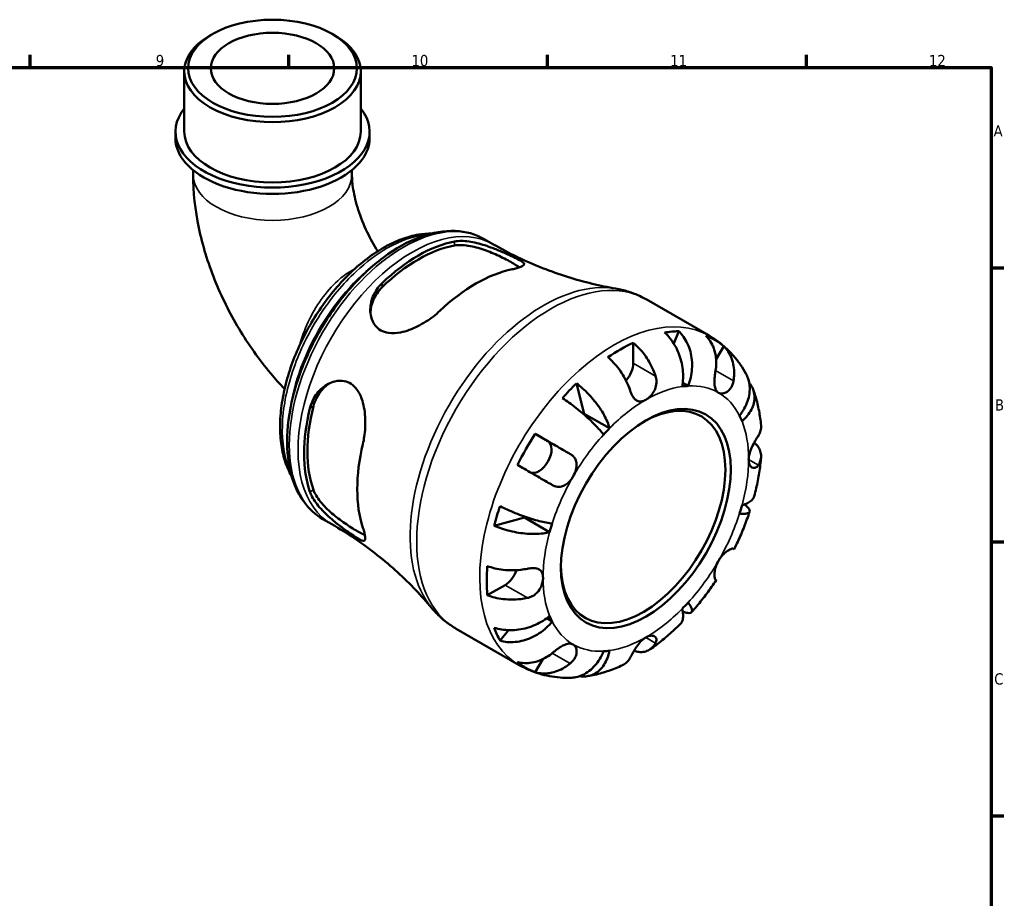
# Model space of a CAD drawing. Header units: millimetres. Extents: x 0 to 902, y -201 to 594.
# Tile 5 of 5: x 558 to 825, y 349 to 587. Entities that reach past the tile are written whole.
import ezdxf

# ---------------------------------------------------------------- set-up
doc = ezdxf.new("R2010")
doc.units = ezdxf.units.MM
for name, color, linetype, lineweight in [('Border (ANSI)', 7, 'Continuous', 70), ('Visible (ANSI)', 7, 'Continuous', 50), ('Visible Narrow (ANSI)', 7, 'Continuous', 35)]:
    doc.layers.add(name, color=color, linetype=linetype, lineweight=lineweight)
doc.styles.add('Note Text (ANSI)', font='tahoma.ttf')

# ---------------------------------------------------------------- blocks, each defined once
blk = doc.blocks.new('Borders Default Border')
at = {"layer": 'Border (ANSI)'}
for p, q in [((560.67, 574), (560.67, 577.45)), ((630.75, 574), (630.75, 577.45)), ((700.83, 574), (700.83, 577.45)), ((770.92, 574), (770.92, 577.45)), ((821, 519.75), (824.45, 519.75)), ((821, 445.5), (824.45, 445.5)), ((821, 371.25), (824.45, 371.25))]:
    blk.add_line(p, q, dxfattribs=at)
at = {"layer": 'Border (ANSI)', "flags": 128}
blk.add_lwpolyline([(20, 20), (20, 574), (821, 574), (821, 20), (20, 20)], dxfattribs=at)
at = {"layer": 'Border (ANSI)', "color": 230, "true_color": 0xff0080, "attachment_point": 7, "style": 'Note Text (ANSI)'}
for s, insert, char_height in [('9', (594.7, 574.34), 3.05), ('10', (663.96, 574.34), 3.048), ('11', (734.04, 574.4), 3.048), ('12', (804.13, 574.4), 3.048), ('A', (821.63, 555.35), 3.05), ('B', (821.99, 481.1), 3.05), ('C', (821.8, 406.8), 3.05)]:
    blk.add_mtext(s, dxfattribs=dict(at, insert=insert, char_height=char_height))

msp = doc.modelspace()

# ---------------------------------------------------------------- linework, layer by layer
at = {"layer": 'Visible (ANSI)'}
for p, q in [((610.098, 583.103), (609.367, 582.679)), ((642.568, 583.103), (643.299, 582.679)), ((602.431, 556.658), (602.431, 572.984)), ((650.234, 556.658), (650.234, 572.984)), ((600.041, 554.941), (600.041, 556.658)), ((652.624, 554.941), (652.624, 556.658)), ((604.821, 546.236), (604.821, 545.01)), ((647.844, 546.236), (647.844, 545.01)), ((683.683, 527.546), (686.045, 526.186)), ((727.494, 511.231), (744.575, 501.395)), ((736.345, 502.588), (735.025, 499.236)), ((724.02, 499.468), (724.02, 493.909)), ((748.528, 498.56), (746.478, 495.011)), ((708.651, 488.468), (710.764, 480.239)), ((738.921, 487.766), (737.436, 488.621)), ((717.623, 476.289), (710.764, 480.239)), ((697.503, 474.784), (700.903, 472.811)), ((639.993, 451.676), (642.355, 450.316)), ((694.539, 452.137), (686.37, 449.876)), ((701.398, 448.188), (694.539, 452.137)), ((689.318, 433.805), (684.51, 431.036)), ((702.08, 423.955), (700.591, 424.813)), ((676.094, 421.973), (693.175, 412.137)), ((690.207, 421.603), (687.951, 418.767)), ((699.57, 413.764), (697.503, 410.182))]:
    msp.add_line(p, q, dxfattribs=at)
for centre, major_axis, ratio in [((626.333, 573.826), (-22.872, 0), 0.5758617), ((626.333, 573.826), (-16.731, 0), 0.5758617), ((727.449, 451.828), (-16.234, -28.19), 0.5780931)]:
    msp.add_ellipse(centre, major_axis=major_axis, ratio=ratio, dxfattribs=at)
for centre, major_axis, ratio, start_param, end_param in [((626.333, 572.984), (-23.901, 0), 0.5758617, 5.5016397, 10.2063236), ((626.333, 556.658), (-26.292, 0), 0.5758617, 5.8534856, 9.8544776), ((626.333, 554.941), (-26.292, 0), 0.5758617, 0, 3.1415927), ((626.333, 556.658), (-23.901, 0), 0.5758617, 0, 3.1415926), ((665.839, 487.307), (21.853, 37.948), 0.5780931, 0.4614174, 1.1055115), ((665.839, 487.307), (21.216, 36.843), 0.5780931, 0.4513924, 1.1155365), ((681.43, 478.329), (-22.689, -39.399), 0.5780931, 3.6152766, 4.2348376), ((720.59, 455.778), (25.578, 44.417), 0.5780931, 0.3337497, 0.4477811), ((720.59, 455.778), (25.578, 44.417), 0.5780931, 6.1864849, 6.3760182), ((720.59, 455.778), (25.578, 44.417), 0.5780931, 0.6886978, 0.8782311), ((720.59, 491.934), (-2.42, -4.203), 0.5780931, 1.2344283, 2.3542608), ((720.59, 455.778), (25.578, 44.417), 0.5780931, 1.1191478, 1.2331792), ((727.449, 451.828), (19.649, 34.122), 0.5780931, 0.3587599, 0.4227708), ((726.721, 452.248), (15.72, 27.297), 0.5780931, 2.3704166, 7.0543614), ((665.839, 487.307), (21.853, 37.948), 0.5780931, 2.0322137, 2.6763079), ((665.839, 487.307), (21.216, 36.843), 0.5780931, 2.0221887, 2.6863328), ((720.59, 455.778), (-19.649, -34.122), 0.5780931, 4.2857507, 4.2916177), ((727.449, 451.828), (19.649, 34.122), 0.5780931, 5.8565471, 5.920558), ((720.59, 455.778), (25.578, 44.417), 0.5780931, 1.474096, 1.6636293), ((727.449, 451.828), (-19.649, -34.122), 0.5780931, 4.2857507, 4.3497617), ((698.478, 468.611), (2.42, 4.203), 0.5780931, 3.2062397, 6.2812516), ((681.43, 478.329), (-22.689, -39.399), 0.5780931, 5.1860729, 5.805634), ((720.59, 455.778), (25.578, 44.417), 0.5780931, 1.904546, 2.0185774), ((727.449, 451.828), (19.649, 34.122), 0.5780931, 5.0711489, 5.1351598), ((720.59, 455.778), (-19.649, -34.122), 0.5780931, 5.1283715, 5.1351598), ((727.449, 451.828), (-19.649, -34.122), 0.5780931, 5.0711489, 5.1351598), ((720.59, 455.778), (25.578, 44.417), 0.5780931, 2.2594941, 2.4490274), ((689.318, 437.77), (-2.42, -4.203), 0.5780931, 0.7834645, 1.9106207), ((727.449, 451.828), (19.649, 34.122), 0.5780931, 4.2857507, 4.3497617), ((727.449, 451.828), (-19.649, -34.122), 0.5780931, 5.8565471, 5.920558), ((720.59, 455.778), (-25.578, -44.417), 0.5780931, 5.8315368, 5.9455682), ((727.449, 451.828), (-19.649, -34.122), 0.5780931, 0.3587599, 0.4227708), ((720.59, 455.778), (-25.578, -44.417), 0.5780931, 6.1864849, 6.3760182)]:
    msp.add_ellipse(centre, major_axis=major_axis, ratio=ratio, start_param=start_param, end_param=end_param, dxfattribs=at)
for points, knots in [([(604.821, 545.01), (604.821, 540.187), (605.378, 535.378), (607.38, 525.864), (608.829, 521.16), (612.494, 511.986), (614.709, 507.518), (619.802, 498.984), (622.678, 494.92), (627.053, 489.701), (628.306, 488.299), (629.599, 486.945)], [3.1415927, 3.1415927, 3.1415927, 3.1415927, 3.4117188, 3.4117188, 3.6818449, 3.6818449, 3.951971, 3.951971, 4.2220971, 4.2220971, 4.3254351, 4.3254351, 4.3254351, 4.3254351]), ([(647.844, 545.01), (647.844, 543.886), (647.948, 542.506), (648.475, 539.292), (648.922, 537.429), (650.183, 533.516), (651.002, 531.464), (652.822, 527.676), (653.783, 525.935), (654.83, 524.27)], [3.14159265, 3.14159265, 3.14159265, 3.14159265, 3.34785383, 3.34785383, 3.57080089, 3.57080089, 3.79658144, 3.79658144, 3.99181958, 3.99181958, 3.99181958, 3.99181958]), ([(669.467, 529.074), (668.285, 529.083), (667.077, 528.979), (664.361, 528.514), (662.846, 528.099), (659.77, 526.962), (658.21, 526.234), (655.097, 524.488), (653.544, 523.468), (650.492, 521.17), (648.993, 519.892), (646.085, 517.113), (644.676, 515.613), (641.981, 512.432), (640.695, 510.751), (638.275, 507.25), (637.142, 505.43), (635.054, 501.696), (634.099, 499.782), (632.392, 495.904), (631.639, 493.94), (630.356, 490.011), (629.825, 488.045), (629.001, 484.157), (628.708, 482.235), (628.373, 478.481), (628.331, 476.65), (628.504, 473.128), (628.72, 471.437), (629.412, 468.248), (629.885, 466.749), (630.79, 464.661), (631.126, 463.99), (631.494, 463.35)], [7.3874649, 7.3874649, 7.3874649, 7.3874649, 7.5183261, 7.5183261, 7.6780315, 7.6780315, 7.8410914, 7.8410914, 8.0053302, 8.0053302, 8.1696001, 8.1696001, 8.3335342, 8.3335342, 8.4971174, 8.4971174, 8.6604577, 8.6604577, 8.8237427, 8.8237427, 8.987118, 8.987118, 9.1507601, 9.1507601, 9.3147747, 9.3147747, 9.4791036, 9.4791036, 9.6432868, 9.6432868, 9.8058954, 9.8058954, 9.8875036, 9.8875036, 9.8875036, 9.8875036]), ([(683.683, 527.546), (681.339, 528.896), (678.653, 529.637), (672.817, 529.878), (669.649, 529.318), (663.078, 526.927), (659.667, 525.026), (653.034, 520.091), (649.815, 517.047), (643.904, 510.152), (641.212, 506.304), (636.609, 498.186), (634.698, 493.918), (631.842, 485.365), (630.9, 481.083), (630.1, 472.908), (630.246, 469.017), (631.674, 462.044), (632.949, 458.95), (636.202, 454.46), (637.966, 452.844), (639.993, 451.676)], [5.4997209, 5.4997209, 5.4997209, 5.4997209, 5.7929356, 5.7929356, 6.1019464, 6.1019464, 6.4276795, 6.4276795, 6.7555425, 6.7555425, 7.0820997, 7.0820997, 7.4080963, 7.4080963, 7.7347334, 7.7347334, 8.0626536, 8.0626536, 8.3877728, 8.3877728, 8.6413135, 8.6413135, 8.6413135, 8.6413135]), ([(675.639, 526.911), (675.647, 526.913), (675.654, 526.914), (676.23, 527.022), (676.854, 527.071), (678.783, 527.054), (680.192, 526.844), (683.093, 526.137), (684.591, 525.645), (687.077, 524.707), (688.072, 524.298), (689.759, 523.57), (690.454, 523.257), (691.758, 522.649), (692.337, 522.365), (693.471, 521.763), (693.925, 521.477), (694.542, 520.893), (694.548, 520.621), (693.928, 520.127), (693.354, 519.9), (692.132, 519.571), (691.706, 519.471), (691.231, 519.373)], [-3.8955408, -3.8955408, -3.8955408, -3.8955408, -3.8922757, -3.8922757, -3.6389439, -3.6389439, -3.1579725, -3.1579725, -2.6857815, -2.6857815, -2.3575836, -2.3575836, -2.0942089, -2.0942089, -1.8110368, -1.8110368, -1.4230694, -1.4230694, -0.8979734, -0.8979734, -0.4181575, -0.4181575, -0.2054532, -0.2054532, -0.2054532, -0.2054532]), ([(675.639, 525.81), (676.668, 525.992), (677.955, 525.98), (680.744, 525.552), (682.247, 525.139), (684.962, 524.187), (686.367, 523.599), (688.347, 522.665), (688.987, 522.346), (690.181, 521.723), (690.736, 521.418), (691.726, 520.848), (692.185, 520.569), (692.81, 520.158), (693.017, 520.016), (693.203, 519.88)], [1.6846427, 1.6846427, 1.6846427, 1.6846427, 2.146151, 2.146151, 2.6076593, 2.6076593, 3.0277054, 3.0277054, 3.2377284, 3.2377284, 3.4477515, 3.4477515, 3.6577745, 3.6577745, 3.7750763, 3.7750763, 3.7750763, 3.7750763]), ([(686.045, 526.186), (688.224, 524.931), (690.449, 523.756), (694.946, 521.588), (697.217, 520.595), (701.757, 518.8), (704.025, 517.998), (708.513, 516.586), (710.731, 515.976), (715.074, 514.938), (717.199, 514.51), (719.257, 514.165)], [5.49972085, 5.49972085, 5.49972085, 5.49972085, 5.5421019, 5.5421019, 5.58448296, 5.58448296, 5.62686401, 5.62686401, 5.66924506, 5.66924506, 5.71162611, 5.71162611, 5.71162611, 5.71162611]), ([(671.63, 508.086), (671.1, 507.584), (670.523, 507.093), (668.617, 505.622), (667.184, 504.712), (664.163, 503.181), (662.557, 502.57), (659.87, 502.035), (658.761, 501.97), (656.988, 502.238), (656.299, 502.464), (655.087, 503.148), (654.576, 503.588), (653.614, 504.803), (653.238, 505.618), (652.723, 507.745), (652.743, 509.109), (653.371, 511.809), (653.994, 513.148), (655.238, 514.791), (655.62, 515.222), (656.038, 515.624)], [-3.9473698, -3.9473698, -3.9473698, -3.9473698, -3.7096209, -3.7096209, -3.209367, -3.209367, -2.6844563, -2.6844563, -2.3019845, -2.3019845, -2.0253087, -2.0253087, -1.7586739, -1.7586739, -1.4150477, -1.4150477, -0.9332676, -0.9332676, -0.4404999, -0.4404999, -0.2526284, -0.2526284, -0.2526284, -0.2526284]), ([(652.833, 507.739), (652.908, 508.789), (653.159, 509.889), (654.151, 512.273), (655.01, 513.521), (656.038, 514.523)], [0.94086717, 0.94086717, 0.94086717, 0.94086717, 1.30160049, 1.30160049, 1.76310877, 1.76310877, 1.76310877, 1.76310877]), ([(727.494, 511.231), (726.984, 511.525), (726.464, 511.8), (725.405, 512.31), (724.866, 512.546), (723.774, 512.978), (723.221, 513.174), (722.104, 513.525), (721.54, 513.681), (720.403, 513.952), (719.832, 514.068), (719.257, 514.165)], [5.49972085, 5.49972085, 5.49972085, 5.49972085, 5.5421019, 5.5421019, 5.58448296, 5.58448296, 5.62686401, 5.62686401, 5.66924506, 5.66924506, 5.71162611, 5.71162611, 5.71162611, 5.71162611]), ([(737.275, 487.606), (737.409, 488.28), (737.502, 489.045), (737.561, 490.615), (737.528, 491.419), (737.367, 492.895), (737.227, 493.702), (736.826, 495.289), (736.566, 496.068), (736.005, 497.448), (735.653, 498.175), (734.855, 499.538), (734.409, 500.175), (733.545, 501.236), (733.05, 501.759), (732.529, 502.218)], [5.4054322, 5.4054322, 5.4054322, 5.4054322, 5.6314379, 5.6314379, 5.8574437, 5.8574437, 6.0826169, 6.0826169, 6.3077901, 6.3077901, 6.5323479, 6.5323479, 6.7569058, 6.7569058, 6.9752088, 6.9752088, 6.9752088, 6.9752088]), ([(736.345, 502.588), (736.838, 502.126), (737.288, 501.599), (738.049, 500.528), (738.426, 499.885), (739.059, 498.505), (739.316, 497.769), (739.684, 496.371), (739.829, 495.58), (739.982, 493.969), (739.99, 493.149), (739.897, 491.649), (739.787, 490.831), (739.435, 489.232), (739.192, 488.452), (738.921, 487.766)], [0.2300349, 0.2300349, 0.2300349, 0.2300349, 0.4483378, 0.4483378, 0.6728957, 0.6728957, 0.8974535, 0.8974535, 1.1226267, 1.1226267, 1.3478, 1.3478, 1.5738057, 1.5738057, 1.7998115, 1.7998115, 1.7998115, 1.7998115]), ([(746.336, 491.996), (746.431, 492.576), (746.492, 493.187), (746.527, 494.566), (746.471, 495.329), (746.253, 496.68), (746.072, 497.393), (745.567, 498.732), (745.244, 499.359), (744.564, 500.404), (744.147, 500.92), (743.678, 501.374)], [5.9143146, 5.9143146, 5.9143146, 5.9143146, 6.0897305, 6.0897305, 6.3151304, 6.3151304, 6.5397196, 6.5397196, 6.7643088, 6.7643088, 6.9824261, 6.9824261, 6.9824261, 6.9824261]), ([(754.605, 490.984), (754.146, 491.823), (753.645, 492.644), (752.555, 494.237), (751.967, 495.009), (750.704, 496.492), (750.03, 497.202), (748.6, 498.546), (747.844, 499.18), (746.26, 500.357), (745.432, 500.901), (744.575, 501.395)], [5.1606161, 5.1606161, 5.1606161, 5.1606161, 5.22843705, 5.22843705, 5.296258, 5.296258, 5.36407895, 5.36407895, 5.4318999, 5.4318999, 5.49972085, 5.49972085, 5.49972085, 5.49972085]), ([(724.02, 499.468), (724.569, 499.022), (725.105, 498.517), (726.069, 497.5), (726.582, 496.892), (727.541, 495.596), (727.987, 494.909), (728.735, 493.61), (729.108, 492.877), (729.679, 491.557), (729.898, 490.973), (730.078, 490.42)], [0.2300371, 0.2300371, 0.2300371, 0.2300371, 0.4481544, 0.4481544, 0.6727436, 0.6727436, 0.8973328, 0.8973328, 1.1227327, 1.1227327, 1.2981486, 1.2981486, 1.2981486, 1.2981486]), ([(748.528, 498.56), (748.997, 498.106), (749.414, 497.589), (750.094, 496.544), (750.417, 495.918), (750.922, 494.578), (751.103, 493.866), (751.321, 492.515), (751.377, 491.752), (751.342, 490.373), (751.281, 489.762), (751.186, 489.182)], [0.2300371, 0.2300371, 0.2300371, 0.2300371, 0.4481544, 0.4481544, 0.6727436, 0.6727436, 0.8973328, 0.8973328, 1.1227327, 1.1227327, 1.2981486, 1.2981486, 1.2981486, 1.2981486]), ([(723.219, 486.47), (723.039, 487.024), (722.82, 487.607), (722.249, 488.928), (721.877, 489.66), (721.128, 490.96), (720.682, 491.647), (719.723, 492.942), (719.21, 493.55), (718.246, 494.568), (717.71, 495.072), (717.161, 495.519)], [5.9143146, 5.9143146, 5.9143146, 5.9143146, 6.0897305, 6.0897305, 6.3151304, 6.3151304, 6.5397196, 6.5397196, 6.7643088, 6.7643088, 6.9824261, 6.9824261, 6.9824261, 6.9824261]), ([(747.136, 485.928), (746.947, 486.038), (746.78, 486.186), (746.488, 486.566), (746.367, 486.802), (746.154, 487.429), (746.083, 487.841), (746.023, 488.739), (746.03, 489.211), (746.084, 490.049), (746.117, 490.399), (746.199, 491.086), (746.246, 491.421), (746.31, 491.833), (746.323, 491.915), (746.336, 491.996)], [0, 0, 0, 0, 0.11375655, 0.11375655, 0.23538098, 0.23538098, 0.39430899, 0.39430899, 0.54630686, 0.54630686, 0.65204055, 0.65204055, 0.75381821, 0.75381821, 0.77933795, 0.77933795, 0.77933795, 0.77933795]), ([(752.818, 479.702), (753.277, 480.279), (753.726, 480.939), (754.482, 482.303), (754.789, 483.007), (755.23, 484.305), (755.404, 485.019), (755.592, 486.432), (755.606, 487.131), (755.503, 488.375), (755.379, 489.034), (755.024, 490.127), (754.827, 490.576), (754.605, 490.983)], [5.4054322, 5.4054322, 5.4054322, 5.4054322, 5.6314379, 5.6314379, 5.8574437, 5.8574437, 6.0826169, 6.0826169, 6.3077901, 6.3077901, 6.5323479, 6.5323479, 6.7012297, 6.7012297, 6.7012297, 6.7012297]), ([(636.466, 481.724), (636.469, 481.734), (636.471, 481.744), (636.665, 482.518), (636.933, 483.247), (637.91, 485.229), (638.795, 486.359), (640.856, 488.1), (642.031, 488.724), (644.086, 489.211), (644.938, 489.245), (646.413, 488.958), (647.032, 488.708), (648.213, 487.942), (648.749, 487.418), (649.841, 485.93), (650.317, 484.893), (651.136, 482.229), (651.377, 480.515), (651.501, 477.184), (651.413, 475.561), (651.09, 473.33), (650.964, 472.664), (650.812, 472.028)], [-3.8955408, -3.8955408, -3.8955408, -3.8955408, -3.8922757, -3.8922757, -3.6389439, -3.6389439, -3.1579725, -3.1579725, -2.6857815, -2.6857815, -2.3575836, -2.3575836, -2.0942089, -2.0942089, -1.8110368, -1.8110368, -1.4230694, -1.4230694, -0.8979734, -0.8979734, -0.4181575, -0.4181575, -0.2054532, -0.2054532, -0.2054532, -0.2054532]), ([(637.418, 482.272), (637.773, 483.666), (638.425, 485.036), (640.001, 487.096), (640.835, 487.87), (641.715, 488.463)], [1.68464271, 1.68464271, 1.68464271, 1.68464271, 2.14615099, 2.14615099, 2.50934777, 2.50934777, 2.50934777, 2.50934777]), ([(708.651, 488.468), (709.229, 488.041), (709.808, 487.567), (710.872, 486.622), (711.454, 486.063), (712.574, 484.884), (713.112, 484.265), (714.049, 483.102), (714.533, 482.451), (715.416, 481.142), (715.815, 480.484), (716.467, 479.292), (716.78, 478.648), (717.291, 477.406), (717.489, 476.809), (717.623, 476.289)], [0.2300349, 0.2300349, 0.2300349, 0.2300349, 0.4483378, 0.4483378, 0.6728957, 0.6728957, 0.8974535, 0.8974535, 1.1226267, 1.1226267, 1.3478, 1.3478, 1.5738057, 1.5738057, 1.7998115, 1.7998115, 1.7998115, 1.7998115]), ([(730.078, 490.42), (730.145, 490.215), (730.199, 490.005), (730.283, 489.558), (730.31, 489.321), (730.333, 488.776), (730.317, 488.469), (730.193, 487.602), (730.019, 487.058), (729.501, 486.004), (729.155, 485.512), (728.353, 484.643), (727.903, 484.281), (727.449, 484.019)], [-0.78516465, -0.78516465, -0.78516465, -0.78516465, -0.71674204, -0.71674204, -0.64259311, -0.64259311, -0.54817339, -0.54817339, -0.37584493, -0.37584493, -0.19265918, -0.19265918, 0, 0, 0, 0]), ([(751.186, 489.182), (751.166, 489.06), (751.142, 488.938), (751.043, 488.505), (750.946, 488.203), (750.693, 487.611), (750.535, 487.327), (750.09, 486.705), (749.784, 486.405), (749.062, 485.912), (748.648, 485.757), (747.84, 485.667), (747.457, 485.742), (747.136, 485.928)], [-0.78090098, -0.78090098, -0.78090098, -0.78090098, -0.74249641, -0.74249641, -0.64168011, -0.64168011, -0.53308797, -0.53308797, -0.37727943, -0.37727943, -0.19250343, -0.19250343, 0, 0, 0, 0]), ([(755.438, 488.621), (755.614, 488.409), (755.771, 488.195), (756.2, 487.529), (756.453, 487.005), (756.79, 485.908), (756.875, 485.337), (756.897, 484.27), (756.836, 483.677), (756.545, 482.491), (756.316, 481.899), (755.77, 480.833), (755.404, 480.26), (754.526, 479.165), (754.015, 478.642), (753.5, 478.191)], [0.343344, 0.343344, 0.343344, 0.343344, 0.4483378, 0.4483378, 0.6728957, 0.6728957, 0.8974535, 0.8974535, 1.1226267, 1.1226267, 1.3478, 1.3478, 1.5738057, 1.5738057, 1.7998115, 1.7998115, 1.7998115, 1.7998115]), ([(727.449, 484.019), (727.106, 483.822), (726.765, 483.684), (726.064, 483.535), (725.711, 483.541), (725.077, 483.73), (724.796, 483.896), (724.311, 484.342), (724.106, 484.601), (723.8, 485.095), (723.691, 485.3), (723.497, 485.717), (723.412, 485.924), (723.294, 486.248), (723.256, 486.358), (723.219, 486.47)], [0, 0, 0, 0, 0.14558971, 0.14558971, 0.30930841, 0.30930841, 0.45830506, 0.45830506, 0.58735107, 0.58735107, 0.66775406, 0.66775406, 0.73999155, 0.73999155, 0.77632248, 0.77632248, 0.77632248, 0.77632248]), ([(758.652, 477.051), (758.591, 477.717), (758.515, 478.38), (758.331, 479.701), (758.223, 480.358), (757.975, 481.664), (757.834, 482.313), (757.519, 483.603), (757.344, 484.244), (756.957, 485.515), (756.746, 486.145), (756.516, 486.769)], [4.81274509, 4.81274509, 4.81274509, 4.81274509, 4.86032414, 4.86032414, 4.90790319, 4.90790319, 4.95548224, 4.95548224, 5.00306129, 5.00306129, 5.05064034, 5.05064034, 5.05064034, 5.05064034]), ([(715.977, 474.553), (715.706, 474.928), (715.359, 475.368), (714.554, 476.3), (714.098, 476.792), (713.193, 477.718), (712.661, 478.236), (711.531, 479.284), (710.931, 479.813), (709.802, 480.773), (709.168, 481.291), (707.882, 482.296), (707.232, 482.782), (706.065, 483.618), (705.442, 484.047), (704.835, 484.442)], [5.4054322, 5.4054322, 5.4054322, 5.4054322, 5.6314379, 5.6314379, 5.8574437, 5.8574437, 6.0826169, 6.0826169, 6.3077901, 6.3077901, 6.5323479, 6.5323479, 6.7569058, 6.7569058, 6.9752088, 6.9752088, 6.9752088, 6.9752088]), ([(697.503, 474.784), (698.131, 474.422), (698.787, 474.043), (700.034, 473.324), (700.739, 472.917), (702.152, 472.101), (702.861, 471.692), (704.141, 470.953), (704.83, 470.554), (706.007, 469.874), (706.506, 469.585), (706.961, 469.322)], [0.2300371, 0.2300371, 0.2300371, 0.2300371, 0.4481544, 0.4481544, 0.6727436, 0.6727436, 0.8973328, 0.8973328, 1.1227327, 1.1227327, 1.2981486, 1.2981486, 1.2981486, 1.2981486]), ([(757.921, 474.263), (758.129, 474.59), (758.306, 474.944), (758.592, 475.767), (758.668, 476.239), (758.669, 476.795), (758.663, 476.922), (758.651, 477.051)], [5.9143146, 5.9143146, 5.9143146, 5.9143146, 6.08973048, 6.08973048, 6.31513039, 6.31513039, 6.37937397, 6.37937397, 6.37937397, 6.37937397]), ([(755.291, 467.862), (755.291, 468.218), (755.333, 468.596), (755.502, 469.418), (755.636, 469.859), (756.02, 470.876), (756.289, 471.441), (756.764, 472.343), (756.96, 472.687), (757.288, 473.245), (757.422, 473.466), (757.679, 473.881), (757.799, 474.073), (757.913, 474.251), (757.917, 474.257), (757.921, 474.263)], [-3.37535926, -3.37535926, -3.37535926, -3.37535926, -3.24472064, -3.24472064, -3.10081281, -3.10081281, -2.91318515, -2.91318515, -2.78540812, -2.78540812, -2.69094331, -2.69094331, -2.59427293, -2.59427293, -2.59108226, -2.59108226, -2.59108226, -2.59108226]), ([(756.828, 472.449), (757.195, 472.11), (757.508, 471.755), (758.037, 471.017), (758.281, 470.566), (758.597, 469.644), (758.67, 469.173), (758.668, 468.309), (758.592, 467.837), (758.306, 467.014), (758.129, 466.66), (757.921, 466.332)], [0.2567891, 0.2567891, 0.2567891, 0.2567891, 0.4481544, 0.4481544, 0.6727436, 0.6727436, 0.8973328, 0.8973328, 1.1227327, 1.1227327, 1.2981486, 1.2981486, 1.2981486, 1.2981486]), ([(706.961, 469.322), (707.057, 469.266), (707.15, 469.208), (707.476, 468.983), (707.69, 468.8), (708.076, 468.375), (708.243, 468.132), (708.56, 467.488), (708.667, 467.073), (708.734, 466.101), (708.662, 465.547), (708.338, 464.395), (708.082, 463.809), (707.761, 463.254)], [-0.78090098, -0.78090098, -0.78090098, -0.78090098, -0.74249641, -0.74249641, -0.64168011, -0.64168011, -0.53308797, -0.53308797, -0.37727943, -0.37727943, -0.19250343, -0.19250343, 0, 0, 0, 0]), ([(757.921, 466.332), (757.863, 466.242), (757.802, 466.158), (757.624, 465.941), (757.501, 465.826), (757.223, 465.637), (757.068, 465.572), (756.667, 465.504), (756.422, 465.555), (755.937, 465.855), (755.711, 466.128), (755.383, 466.87), (755.291, 467.338), (755.291, 467.862)], [-0.77507703, -0.77507703, -0.77507703, -0.77507703, -0.72560399, -0.72560399, -0.63594265, -0.63594265, -0.53365641, -0.53365641, -0.3753162, -0.3753162, -0.19216783, -0.19216783, 0, 0, 0, 0]), ([(756.819, 457.943), (757.002, 458.641), (757.174, 459.34), (757.493, 460.739), (757.641, 461.438), (757.912, 462.837), (758.035, 463.535), (758.256, 464.932), (758.354, 465.629), (758.524, 467.023), (758.596, 467.718), (758.654, 468.412)], [4.36891863, 4.36891863, 4.36891863, 4.36891863, 4.41717578, 4.41717578, 4.46543292, 4.46543292, 4.51369006, 4.51369006, 4.5619472, 4.5619472, 4.61020434, 4.61020434, 4.61020434, 4.61020434]), ([(702.111, 460.921), (701.656, 461.185), (701.157, 461.473), (699.98, 462.154), (699.291, 462.552), (698.011, 463.292), (697.302, 463.701), (695.889, 464.517), (695.184, 464.924), (693.937, 465.643), (693.281, 466.021), (692.653, 466.384)], [5.9143146, 5.9143146, 5.9143146, 5.9143146, 6.0897305, 6.0897305, 6.3151304, 6.3151304, 6.5397196, 6.5397196, 6.7643088, 6.7643088, 6.9824261, 6.9824261, 6.9824261, 6.9824261]), ([(707.761, 463.254), (707.572, 462.925), (707.361, 462.611), (706.887, 462.004), (706.622, 461.717), (705.974, 461.137), (705.582, 460.874), (704.776, 460.521), (704.37, 460.428), (703.671, 460.409), (703.386, 460.442), (702.831, 460.581), (702.564, 460.683), (702.24, 460.849), (702.175, 460.884), (702.111, 460.921)], [0, 0, 0, 0, 0.11375655, 0.11375655, 0.23538098, 0.23538098, 0.39430899, 0.39430899, 0.54630686, 0.54630686, 0.65204055, 0.65204055, 0.75381821, 0.75381821, 0.77933795, 0.77933795, 0.77933795, 0.77933795]), ([(650.812, 449.366), (650.982, 448.851), (651.118, 448.386), (651.441, 447.116), (651.512, 446.512), (651.327, 445.796), (651.052, 445.707), (650.17, 446.018), (649.671, 446.291), (648.551, 447.001), (648.009, 447.366), (646.809, 448.208), (646.172, 448.669), (644.636, 449.819), (643.742, 450.517), (641.64, 452.272), (640.466, 453.353), (638.44, 455.571), (637.59, 456.714), (636.788, 458.244), (636.606, 458.659), (636.466, 459.062)], [-3.9473698, -3.9473698, -3.9473698, -3.9473698, -3.7096209, -3.7096209, -3.209367, -3.209367, -2.6844563, -2.6844563, -2.3019845, -2.3019845, -2.0253087, -2.0253087, -1.7586739, -1.7586739, -1.4150477, -1.4150477, -0.9332676, -0.9332676, -0.4404999, -0.4404999, -0.2526284, -0.2526284, -0.2526284, -0.2526284]), ([(651.364, 447.349), (651.144, 447.445), (650.907, 447.556), (650.227, 447.895), (649.755, 448.152), (649.26, 448.437), (648.765, 448.722), (648.223, 449.049), (647.085, 449.77), (646.488, 450.164), (644.689, 451.411), (643.477, 452.334), (641.297, 454.211), (640.189, 455.308), (638.425, 457.514), (637.773, 458.625), (637.418, 459.61)], [-0.3326622, -0.3326622, -0.3326622, -0.3326622, -0.2100231, -0.2100231, 0, 0, 0, 0.2100231, 0.2100231, 0.4200461, 0.4200461, 0.8400922, 0.8400922, 1.3016005, 1.3016005, 1.7631088, 1.7631088, 1.7631088, 1.7631088]), ([(753.5, 455.469), (754.015, 455.612), (754.526, 455.798), (755.404, 456.233), (755.77, 456.483), (756.316, 456.98), (756.545, 457.274), (756.745, 457.704), (756.787, 457.823), (756.818, 457.943)], [5.40543217, 5.40543217, 5.40543217, 5.40543217, 5.63143793, 5.63143793, 5.85744368, 5.85744368, 6.08261689, 6.08261689, 6.16604507, 6.16604507, 6.16604507, 6.16604507]), ([(687.951, 455.198), (688.597, 454.872), (689.28, 454.547), (690.589, 453.956), (691.335, 453.635), (692.848, 453.025), (693.614, 452.735), (695.009, 452.236), (695.767, 451.981), (697.239, 451.524), (697.953, 451.322), (699.206, 450.999), (699.86, 450.848), (701.068, 450.615), (701.621, 450.532), (702.08, 450.484)], [0.2300349, 0.2300349, 0.2300349, 0.2300349, 0.4483378, 0.4483378, 0.6728957, 0.6728957, 0.8974535, 0.8974535, 1.1226267, 1.1226267, 1.3478, 1.3478, 1.5738057, 1.5738057, 1.7998115, 1.7998115, 1.7998115, 1.7998115]), ([(751.361, 443.552), (751.691, 444.212), (752.011, 444.877), (752.632, 446.212), (752.932, 446.884), (753.513, 448.233), (753.794, 448.91), (754.334, 450.27), (754.594, 450.952), (755.092, 452.321), (755.331, 453.007), (755.558, 453.695)], [4.03168743, 4.03168743, 4.03168743, 4.03168743, 4.07951521, 4.07951521, 4.127343, 4.127343, 4.17517078, 4.17517078, 4.22299856, 4.22299856, 4.27082635, 4.27082635, 4.27082635, 4.27082635]), ([(754.162, 455.678), (754.238, 455.618), (754.31, 455.559), (754.692, 455.239), (754.973, 454.968), (755.379, 454.474), (755.503, 454.251), (755.606, 453.888), (755.592, 453.714), (755.404, 453.432), (755.23, 453.323), (754.789, 453.178), (754.482, 453.129), (753.726, 453.102), (753.277, 453.125), (752.818, 453.173)], [0.3998791, 0.3998791, 0.3998791, 0.3998791, 0.4483378, 0.4483378, 0.6728957, 0.6728957, 0.8974535, 0.8974535, 1.1226267, 1.1226267, 1.3478, 1.3478, 1.5738057, 1.5738057, 1.7998115, 1.7998115, 1.7998115, 1.7998115]), ([(669.422, 427.625), (668.09, 429.232), (666.654, 430.855), (663.576, 434.09), (661.935, 435.702), (658.461, 438.875), (656.629, 440.434), (652.798, 443.46), (650.799, 444.926), (646.667, 447.727), (644.534, 449.062), (642.355, 450.316)], [2.14622294, 2.14622294, 2.14622294, 2.14622294, 2.18860399, 2.18860399, 2.23098504, 2.23098504, 2.27336609, 2.27336609, 2.31574715, 2.31574715, 2.3581282, 2.3581282, 2.3581282, 2.3581282]), ([(701.398, 448.188), (700.883, 448.045), (700.267, 447.919), (698.938, 447.744), (698.224, 447.694), (696.867, 447.665), (696.098, 447.682), (694.523, 447.793), (693.718, 447.888), (692.243, 448.118), (691.437, 448.274), (689.856, 448.654), (689.081, 448.878), (687.73, 449.326), (687.029, 449.59), (686.37, 449.876)], [5.4054322, 5.4054322, 5.4054322, 5.4054322, 5.6314379, 5.6314379, 5.8574437, 5.8574437, 6.0826169, 6.0826169, 6.3077901, 6.3077901, 6.5323479, 6.5323479, 6.7569058, 6.7569058, 6.9752088, 6.9752088, 6.9752088, 6.9752088]), ([(747.136, 440.403), (747.326, 440.732), (747.537, 441.046), (748.008, 441.655), (748.268, 441.944), (748.882, 442.544), (749.235, 442.829), (749.885, 443.273), (750.176, 443.432), (750.595, 443.611), (750.744, 443.657), (750.983, 443.7), (751.075, 443.699), (751.158, 443.672), (751.173, 443.665), (751.186, 443.657)], [0, 0, 0, 0, 0.11375655, 0.11375655, 0.23538098, 0.23538098, 0.39430899, 0.39430899, 0.54630686, 0.54630686, 0.65204055, 0.65204055, 0.75381821, 0.75381821, 0.77933795, 0.77933795, 0.77933795, 0.77933795]), ([(751.186, 443.657), (751.281, 443.601), (751.342, 443.565), (751.377, 443.542), (751.321, 443.573), (751.189, 443.648), (751.162, 443.663), (751.131, 443.68)], [5.9143146, 5.9143146, 5.9143146, 5.9143146, 6.08973048, 6.08973048, 6.31513039, 6.31513039, 6.36380818, 6.36380818, 6.36380818, 6.36380818]), ([(746.336, 435.257), (746.316, 435.268), (746.297, 435.285), (746.228, 435.361), (746.183, 435.447), (746.105, 435.695), (746.073, 435.86), (746.026, 436.348), (746.025, 436.702), (746.111, 437.586), (746.213, 438.124), (746.563, 439.26), (746.816, 439.848), (747.136, 440.403)], [-0.78090098, -0.78090098, -0.78090098, -0.78090098, -0.74249641, -0.74249641, -0.64168011, -0.64168011, -0.53308797, -0.53308797, -0.37727943, -0.37727943, -0.19250343, -0.19250343, 0, 0, 0, 0]), ([(684.51, 438.966), (685.172, 438.715), (685.877, 438.503), (687.241, 438.179), (688.025, 438.039), (689.627, 437.856), (690.444, 437.815), (691.944, 437.816), (692.765, 437.859), (694.193, 438.024), (694.808, 438.126), (695.377, 438.246)], [0.2300371, 0.2300371, 0.2300371, 0.2300371, 0.4481544, 0.4481544, 0.6727436, 0.6727436, 0.8973328, 0.8973328, 1.1227327, 1.1227327, 1.2981486, 1.2981486, 1.2981486, 1.2981486]), ([(695.377, 438.246), (695.534, 438.279), (695.69, 438.308), (696.124, 438.377), (696.397, 438.407), (696.959, 438.432), (697.242, 438.423), (697.916, 438.334), (698.271, 438.22), (698.909, 437.832), (699.164, 437.542), (699.519, 436.785), (699.607, 436.319), (699.607, 435.795)], [-0.77507703, -0.77507703, -0.77507703, -0.77507703, -0.72560399, -0.72560399, -0.63594265, -0.63594265, -0.53365641, -0.53365641, -0.3753162, -0.3753162, -0.19216783, -0.19216783, 0, 0, 0, 0]), ([(699.607, 435.795), (699.607, 435.439), (699.566, 435.061), (699.391, 434.242), (699.249, 433.806), (698.801, 432.825), (698.463, 432.3), (697.756, 431.532), (697.436, 431.259), (696.832, 430.86), (696.562, 430.717), (695.998, 430.479), (695.704, 430.387), (695.397, 430.32), (695.387, 430.318), (695.377, 430.316)], [-3.37535926, -3.37535926, -3.37535926, -3.37535926, -3.24472064, -3.24472064, -3.10081281, -3.10081281, -2.91318515, -2.91318515, -2.78540812, -2.78540812, -2.69094331, -2.69094331, -2.59427293, -2.59427293, -2.59108226, -2.59108226, -2.59108226, -2.59108226]), ([(739.827, 426.449), (740.309, 426.989), (740.784, 427.539), (741.72, 428.654), (742.181, 429.22), (743.088, 430.367), (743.534, 430.949), (744.412, 432.126), (744.843, 432.722), (745.689, 433.927), (746.104, 434.536), (746.511, 435.151)], [3.58316782, 3.58316782, 3.58316782, 3.58316782, 3.63099395, 3.63099395, 3.67882009, 3.67882009, 3.72664622, 3.72664622, 3.77447236, 3.77447236, 3.82229849, 3.82229849, 3.82229849, 3.82229849]), ([(746.511, 435.152), (746.511, 435.152), (746.51, 435.153), (746.492, 435.165), (746.431, 435.201), (746.336, 435.257)], [1.09026008, 1.09026008, 1.09026008, 1.09026008, 1.12273273, 1.12273273, 1.29814862, 1.29814862, 1.29814862, 1.29814862]), ([(695.377, 430.316), (694.808, 430.196), (694.193, 430.094), (692.765, 429.929), (691.944, 429.886), (690.444, 429.884), (689.627, 429.926), (688.025, 430.108), (687.241, 430.249), (685.877, 430.573), (685.172, 430.785), (684.51, 431.036)], [5.9143146, 5.9143146, 5.9143146, 5.9143146, 6.0897305, 6.0897305, 6.3151304, 6.3151304, 6.5397196, 6.5397196, 6.7643088, 6.7643088, 6.9824261, 6.9824261, 6.9824261, 6.9824261]), ([(669.422, 427.625), (669.794, 427.176), (670.181, 426.74), (670.986, 425.894), (671.404, 425.484), (672.269, 424.694), (672.716, 424.314), (673.638, 423.586), (674.112, 423.239), (675.085, 422.579), (675.584, 422.267), (676.094, 421.973)], [2.14622294, 2.14622294, 2.14622294, 2.14622294, 2.18860399, 2.18860399, 2.23098504, 2.23098504, 2.27336609, 2.27336609, 2.31574715, 2.31574715, 2.3581282, 2.3581282, 2.3581282, 2.3581282]), ([(736.778, 423.235), (736.868, 423.324), (736.952, 423.422), (737.227, 423.813), (737.367, 424.161), (737.528, 424.885), (737.561, 425.329), (737.502, 426.311), (737.409, 426.848), (737.275, 427.367)], [1.03819276, 1.03819276, 1.03819276, 1.03819276, 1.12262674, 1.12262674, 1.34779995, 1.34779995, 1.5738057, 1.5738057, 1.79981146, 1.79981146, 1.79981146, 1.79981146]), ([(738.921, 429.104), (739.192, 428.729), (739.435, 428.349), (739.787, 427.677), (739.897, 427.385), (739.99, 426.927), (739.982, 426.719), (739.829, 426.41), (739.684, 426.31), (739.316, 426.213), (739.059, 426.207), (738.426, 426.307), (738.049, 426.413), (737.59, 426.578), (737.513, 426.607), (737.433, 426.638)], [5.4054322, 5.4054322, 5.4054322, 5.4054322, 5.6314379, 5.6314379, 5.8574437, 5.8574437, 6.0826169, 6.0826169, 6.3077901, 6.3077901, 6.5323479, 6.5323479, 6.7569058, 6.7569058, 6.7999154, 6.7999154, 6.7999154, 6.7999154]), ([(686.37, 422.269), (687.029, 422.048), (687.73, 421.882), (689.081, 421.666), (689.856, 421.598), (691.437, 421.59), (692.243, 421.649), (693.718, 421.853), (694.523, 422.018), (696.098, 422.464), (696.867, 422.746), (698.224, 423.344), (698.938, 423.717), (700.267, 424.552), (700.883, 425.015), (701.398, 425.466)], [0.2300349, 0.2300349, 0.2300349, 0.2300349, 0.4483378, 0.4483378, 0.6728957, 0.6728957, 0.8974535, 0.8974535, 1.1226267, 1.1226267, 1.3478, 1.3478, 1.5738057, 1.5738057, 1.7998115, 1.7998115, 1.7998115, 1.7998115]), ([(702.08, 423.955), (701.621, 423.378), (701.068, 422.778), (699.86, 421.674), (699.206, 421.17), (697.953, 420.34), (697.239, 419.936), (695.767, 419.263), (695.009, 418.993), (693.614, 418.611), (692.848, 418.464), (691.335, 418.321), (690.589, 418.325), (689.28, 418.446), (688.597, 418.572), (687.951, 418.767)], [5.4054322, 5.4054322, 5.4054322, 5.4054322, 5.6314379, 5.6314379, 5.8574437, 5.8574437, 6.0826169, 6.0826169, 6.3077901, 6.3077901, 6.5323479, 6.5323479, 6.7569058, 6.7569058, 6.9752088, 6.9752088, 6.9752088, 6.9752088]), ([(728.63, 416.418), (729.202, 416.815), (729.768, 417.225), (730.89, 418.067), (731.445, 418.5), (732.544, 419.389), (733.088, 419.844), (734.163, 420.777), (734.695, 421.254), (735.746, 422.229), (736.266, 422.727), (736.779, 423.234)], [3.2437468, 3.2437468, 3.2437468, 3.2437468, 3.29200675, 3.29200675, 3.34026669, 3.34026669, 3.38852664, 3.38852664, 3.43678658, 3.43678658, 3.48504653, 3.48504653, 3.48504653, 3.48504653]), ([(723.219, 414.158), (723.269, 414.254), (723.322, 414.355), (723.479, 414.652), (723.589, 414.858), (723.848, 415.329), (723.997, 415.594), (724.41, 416.296), (724.686, 416.739), (725.339, 417.676), (725.718, 418.156), (726.549, 419.013), (726.996, 419.377), (727.449, 419.637)], [-0.77507703, -0.77507703, -0.77507703, -0.77507703, -0.72560399, -0.72560399, -0.63594265, -0.63594265, -0.53365641, -0.53365641, -0.3753162, -0.3753162, -0.19216783, -0.19216783, 0, 0, 0, 0]), ([(727.449, 419.637), (727.757, 419.815), (728.064, 419.943), (728.684, 420.105), (728.991, 420.127), (729.617, 420.043), (729.903, 419.897), (730.214, 419.526), (730.291, 419.344), (730.334, 418.988), (730.323, 418.827), (730.247, 418.486), (730.18, 418.307), (730.084, 418.12), (730.081, 418.114), (730.078, 418.108)], [-3.37535926, -3.37535926, -3.37535926, -3.37535926, -3.24472064, -3.24472064, -3.10081281, -3.10081281, -2.91318515, -2.91318515, -2.78540812, -2.78540812, -2.69094331, -2.69094331, -2.59427293, -2.59427293, -2.59108226, -2.59108226, -2.59108226, -2.59108226]), ([(702.111, 415.397), (702.207, 415.475), (702.304, 415.554), (702.661, 415.839), (702.926, 416.044), (703.487, 416.459), (703.781, 416.665), (704.496, 417.131), (704.909, 417.37), (705.783, 417.775), (706.227, 417.913), (707.061, 417.988), (707.441, 417.915), (707.761, 417.729)], [-0.78090098, -0.78090098, -0.78090098, -0.78090098, -0.74249641, -0.74249641, -0.64168011, -0.64168011, -0.53308797, -0.53308797, -0.37727943, -0.37727943, -0.19250343, -0.19250343, 0, 0, 0, 0]), ([(707.761, 417.729), (707.951, 417.619), (708.118, 417.47), (708.407, 417.092), (708.523, 416.859), (708.702, 416.252), (708.734, 415.862), (708.637, 415.055), (708.516, 414.648), (708.183, 413.971), (708.012, 413.701), (707.615, 413.195), (707.394, 412.96), (707.088, 412.688), (707.025, 412.634), (706.961, 412.582)], [0, 0, 0, 0, 0.11375655, 0.11375655, 0.23538098, 0.23538098, 0.39430899, 0.39430899, 0.54630686, 0.54630686, 0.65204055, 0.65204055, 0.75381821, 0.75381821, 0.77933795, 0.77933795, 0.77933795, 0.77933795]), ([(717.623, 416.05), (717.489, 415.377), (717.291, 414.672), (716.78, 413.362), (716.467, 412.758), (715.815, 411.75), (715.416, 411.253), (714.533, 410.406), (714.049, 410.055), (713.112, 409.538), (712.574, 409.324), (711.454, 409.065), (710.872, 409.019), (710.071, 409.057), (709.796, 409.087), (709.514, 409.135)], [5.4054322, 5.4054322, 5.4054322, 5.4054322, 5.6314379, 5.6314379, 5.8574437, 5.8574437, 6.0826169, 6.0826169, 6.3077901, 6.3077901, 6.5323479, 6.5323479, 6.7569058, 6.7569058, 6.8657781, 6.8657781, 6.8657781, 6.8657781]), ([(730.078, 418.108), (729.898, 417.762), (729.679, 417.431), (729.108, 416.768), (728.735, 416.465), (727.987, 416.028), (727.541, 415.854), (726.582, 415.663), (726.069, 415.646), (725.163, 415.733), (724.699, 415.825), (724.22, 415.973)], [5.9143146, 5.9143146, 5.9143146, 5.9143146, 6.0897305, 6.0897305, 6.3151304, 6.3151304, 6.5397196, 6.5397196, 6.7643088, 6.7643088, 6.9557614, 6.9557614, 6.9557614, 6.9557614]), ([(692.653, 412.997), (693.281, 412.818), (693.937, 412.717), (695.184, 412.652), (695.889, 412.687), (697.302, 412.922), (698.011, 413.122), (699.291, 413.61), (699.98, 413.944), (701.157, 414.666), (701.656, 415.024), (702.111, 415.397)], [0.2300371, 0.2300371, 0.2300371, 0.2300371, 0.4481544, 0.4481544, 0.6727436, 0.6727436, 0.8973328, 0.8973328, 1.1227327, 1.1227327, 1.2981486, 1.2981486, 1.2981486, 1.2981486]), ([(707.049, 408.684), (707.525, 408.694), (708.028, 408.749), (709.168, 408.994), (709.802, 409.217), (710.931, 409.753), (711.531, 410.115), (712.661, 410.986), (713.193, 411.495), (714.098, 412.528), (714.554, 413.147), (715.359, 414.485), (715.706, 415.204), (715.977, 415.891)], [0.499025, 0.499025, 0.499025, 0.499025, 0.6728957, 0.6728957, 0.8974535, 0.8974535, 1.1226267, 1.1226267, 1.3478, 1.3478, 1.5738057, 1.5738057, 1.7998115, 1.7998115, 1.7998115, 1.7998115]), ([(721.149, 412.114), (721.272, 412.17), (721.39, 412.231), (721.877, 412.515), (722.249, 412.819), (722.82, 413.481), (723.039, 413.812), (723.219, 414.158)], [0.83038415, 0.83038415, 0.83038415, 0.83038415, 0.89733283, 0.89733283, 1.12273273, 1.12273273, 1.29814862, 1.29814862, 1.29814862, 1.29814862]), ([(693.175, 412.137), (694.022, 411.649), (694.897, 411.21), (696.689, 410.438), (697.605, 410.105), (699.463, 409.544), (700.404, 409.317), (702.297, 408.965), (703.249, 408.841), (705.152, 408.691), (706.103, 408.665), (707.049, 408.684)], [2.3581282, 2.3581282, 2.3581282, 2.3581282, 2.42516834, 2.42516834, 2.49220847, 2.49220847, 2.55924861, 2.55924861, 2.62628875, 2.62628875, 2.69332888, 2.69332888, 2.69332888, 2.69332888]), ([(706.961, 412.582), (706.506, 412.209), (706.007, 411.851), (704.83, 411.13), (704.141, 410.796), (702.861, 410.307), (702.152, 410.107), (700.739, 409.872), (700.034, 409.837), (698.787, 409.902), (698.131, 410.004), (697.503, 410.182)], [5.9143146, 5.9143146, 5.9143146, 5.9143146, 6.0897305, 6.0897305, 6.3151304, 6.3151304, 6.5397196, 6.5397196, 6.7643088, 6.7643088, 6.9824261, 6.9824261, 6.9824261, 6.9824261]), ([(711.66, 409.123), (712.316, 409.234), (712.968, 409.365), (714.262, 409.663), (714.905, 409.83), (716.181, 410.199), (716.814, 410.401), (718.07, 410.836), (718.693, 411.07), (719.929, 411.569), (720.542, 411.834), (721.149, 412.113)], [2.8033798, 2.8033798, 2.8033798, 2.8033798, 2.85095897, 2.85095897, 2.89853813, 2.89853813, 2.9461173, 2.9461173, 2.99369647, 2.99369647, 3.04127564, 3.04127564, 3.04127564, 3.04127564])]:
    msp.add_open_spline(points, degree=3, knots=knots, dxfattribs=at)
at = {"layer": 'Visible Narrow (ANSI)'}
for p, q in [((675.639, 525.81), (675.639, 526.911)), ((656.038, 514.523), (656.038, 515.624)), ((730.078, 490.42), (724.02, 493.909)), ((751.186, 489.182), (746.333, 491.977)), ((637.418, 482.272), (636.466, 481.724)), ((706.961, 469.322), (700.903, 472.811)), ((757.921, 466.332), (755.291, 467.846)), ((637.418, 459.61), (636.466, 459.062)), ((695.377, 430.316), (689.318, 433.805)), ((730.078, 418.108), (727.436, 419.63)), ((706.961, 412.582), (702.096, 415.384))]:
    msp.add_line(p, q, dxfattribs=at)
for centre, major_axis, ratio, start_param, end_param in [((626.333, 545.01), (21.511, 0), 0.5758617, 3.1415927, 6.2831853), ((661.838, 489.611), (-21.845, -37.935), 0.5780931, 3.1415927, 6.2831853), ((664.2, 488.251), (21.845, 37.935), 0.5780931, 0, 3.1415927), ((657.319, 523.37), (-1.028, 1.785), 0.5780931, 5.4997209, 6.2831853), ((658.948, 491.276), (-20.046, -34.811), 0.5780931, 4.060376, 5.364402), ((648.427, 519.74), (-1.028, 1.785), 0.5780931, 1.7147619, 1.851399), ((701.794, 466.602), (-25.7, -44.629), 0.5780931, 3.1415927, 6.2831853), ((699.721, 467.796), (25.488, 44.26), 0.5780931, 0.2119053, 2.9296874), ((718.875, 456.766), (25.7, 44.629), 0.5780931, 0, 3.1415927), ((727.449, 451.828), (-19.649, -34.122), 0.5780931, 3.5643635, 3.9250571), ((727.449, 451.828), (19.649, 34.122), 0.5780931, 6.2812516, 6.6419452), ((727.449, 451.828), (19.649, 34.122), 0.5780931, 5.920558, 6.2812516), ((727.449, 451.828), (-19.649, -34.122), 0.5780931, 3.9250571, 4.2857507), ((727.449, 451.828), (19.649, 34.122), 0.5780931, 5.4958534, 5.8565471), ((727.449, 451.828), (-19.649, -34.122), 0.5780931, 4.3497617, 4.7104553), ((727.449, 451.828), (19.649, 34.122), 0.5780931, 5.1351598, 5.4958534), ((727.449, 451.828), (-19.649, -34.122), 0.5780931, 4.7104553, 5.0711489), ((727.449, 451.828), (19.649, 34.122), 0.5780931, 4.7104553, 5.0711489), ((727.449, 451.828), (-19.649, -34.122), 0.5780931, 5.1351598, 5.4958534), ((727.449, 451.828), (19.649, 34.122), 0.5780931, 4.3497617, 4.7104553), ((727.449, 451.828), (-19.649, -34.122), 0.5780931, 5.4958534, 5.8565471), ((727.449, 451.828), (19.649, 34.122), 0.5780931, 3.9250571, 4.2857507), ((727.449, 451.828), (-19.649, -34.122), 0.5780931, 5.920558, 6.2812516), ((727.449, 451.828), (19.649, 34.122), 0.5780931, 3.5643635, 3.9250571), ((727.449, 451.828), (-19.649, -34.122), 0.5780931, 6.2812516, 6.6419452)]:
    msp.add_ellipse(centre, major_axis=major_axis, ratio=ratio, start_param=start_param, end_param=end_param, dxfattribs=at)
for points, knots in [([(657.319, 525.054), (661.006, 527.177), (664.695, 528.458), (668.27, 528.817), (668.428, 528.831), (668.586, 528.842)], [-7.85398163, -7.85398163, -7.85398163, -7.85398163, -7.46457887, -7.46457887, -7.44645317, -7.44645317, -7.44645317, -7.44645317]), ([(631.24, 464.297), (630.94, 464.941), (630.669, 465.615), (629.215, 469.843), (628.754, 474.086), (629.411, 483.412), (630.558, 488.503), (634.149, 498.223), (636.482, 502.851), (642.114, 511.497), (645.435, 515.49), (651.673, 521.31), (654.495, 523.428), (657.319, 525.054)], [-3.5424639, -3.5424639, -3.5424639, -3.5424639, -3.4614961, -3.4614961, -3.0555108, -3.0555108, -2.6421632, -2.6421632, -2.2608445, -2.2608445, -1.8691123, -1.8691123, -1.5707963, -1.5707963, -1.5707963, -1.5707963]), ([(647.553, 518.896), (646.352, 518.204), (645.148, 517.309), (642.397, 514.81), (640.889, 513.071), (638.193, 509.274), (637, 507.218), (634.995, 502.975), (634.184, 500.784), (633.596, 498.623)], [-3.1415927, -3.1415927, -3.1415927, -3.1415927, -2.9107988, -2.9107988, -2.5954076, -2.5954076, -2.2811015, -2.2811015, -1.9645123, -1.9645123, -1.9645123, -1.9645123])]:
    msp.add_open_spline(points, degree=3, knots=knots, dxfattribs=at)
msp.add_open_spline([(648.503, 519.401), (648.187, 519.247), (647.87, 519.078), (647.553, 518.896)], degree=3, dxfattribs=at)

# ---------------------------------------------------------------- block references
msp.add_blockref('Borders Default Border', (0, 0))

doc.saveas('drawing.dxf')
